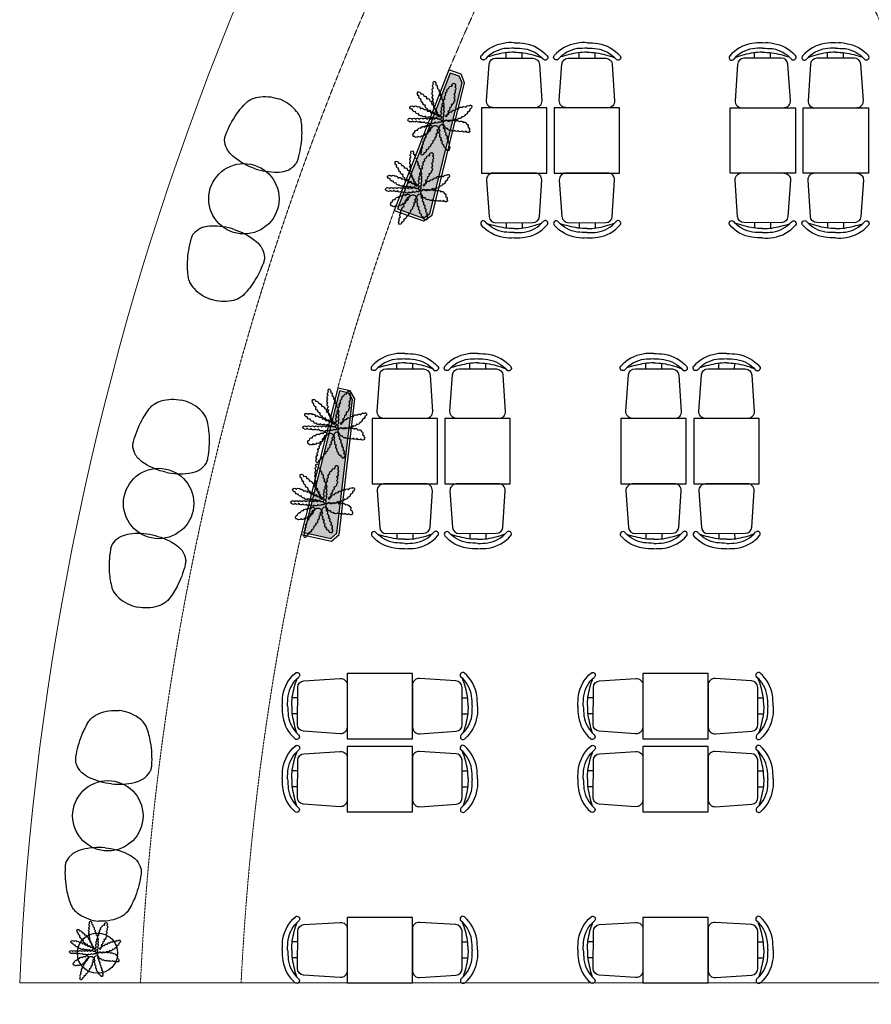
# Model space of a CAD drawing. Header units: millimetres. Extents: x 121304 to 134337, y 15060 to 32301.
# Tile 1 of 5: x 121304 to 129774, y 15060 to 24853. Entities that reach past the tile are written whole.
import ezdxf

# ---------------------------------------------------------------- set-up
doc = ezdxf.new("R2010")
doc.units = ezdxf.units.MM
doc.header["$LTSCALE"] = 2
doc.linetypes.add('HIDDEN', pattern=[0.375, 0.25, -0.125])
doc.layers.add('0_F&B AREA', color=3, linetype='Continuous', lineweight=0)
for name, color, linetype in [('Carpentry', 2, 'Continuous'), ('hn-furniture-loose', 5, 'Continuous'), ('New-Equipment', 1, 'Continuous'), ('Planter', 1, 'Continuous')]:
    doc.layers.add(name, color=color, linetype=linetype)

# ---------------------------------------------------------------- blocks, each defined once
blk = doc.blocks.new('A$C4B84193C')
at = {"layer": 'hn-furniture-loose', "color": 1}
for p, q in [((307.9, -222.4), (337.3, -251.8)), ((222.4, -307.9), (251.8, -337.3))]:
    blk.add_line(p, q, dxfattribs=at)
blk.add_lwpolyline([(112.5, 112.5), (-112.5, -112.5, 0.433848), (-110, -185.5), (97.4, -366.9, 0.394848), (165.7, -364.7), (364.7, -165.7, 0.394848), (366.9, -97.4), (185.5, 110, 0.433848)], format="xyb", close=True, dxfattribs=at)
for points in [[(296.7, -296.7, 0.032411), (343.1, -244.5, 0.048945), (414.9, -120.8)], [(318.6, -318.6, 0.035289), (369.4, -262, 0.182774), (414.2, -105)], [(346.4, -347.4, 0.035546), (401.3, -286.1, 0.176466), (454.1, -102, 0.178603)], [(296.7, -296.7, -0.032411), (244.5, -343.1, -0.027453), (126.5, -414.9)], [(346.4, -347.4, -0.089325), (286.1, -401.3, -0.180912), (102, -454.1, -0.178603)], [(318.6, -318.6, 0.015041), (262, -369.4, -0.168273), (105, -414.2)]]:
    blk.add_lwpolyline(points, format="xyb", dxfattribs=at)
for centre, start, end in [((434.2, -103.5), 4.24708, 184.24708), ((103.5, -434.2), 85.75292, 265.75292)]:
    blk.add_arc(centre, 20, start, end, dxfattribs=at)
blk = doc.blocks.new('Planter')
at = {"layer": 'Planter', "color": 85, "true_color": 0x67a552}
for points in [[(-107.6, -51.1, -0.520567), (-136.5, -59.3, -0.520567), (-165.3, -67.5, -0.520567), (-195.2, -69.8, -0.520567), (-224.9, -74.5, -0.520567), (-254.9, -74.6, -0.520567), (-283.6, -66.1, -0.520567), (-313.6, -65.2, -0.520567), (-343.3, -61.1, -0.520567), (-373.3, -60.5, -0.520567), (-403.3, -60.5, -0.520567), (-409.1, -46.3, -0.520567), (-379.1, -46.3, -0.520567), (-349.1, -46.3, -0.520567), (-319.1, -46.3, -0.520567), (-289.1, -46.3, -0.520567), (-259.1, -46.3, -0.520567), (-229.1, -46.3, -0.520567), (-199.1, -46.3, -0.520567), (-169.1, -46.3, -0.520567), (-154.7, -46.3, -0.520567), (-181.6, -32.9, -0.520567), (-211.2, -28.2, -0.520567), (-241, -24.4, -0.520567), (-270.9, -22.8, -0.520567), (-300.5, -18.1, -0.520567), (-325.5, -1.5, -0.520567), (-351.2, 14.1, -0.520567), (-374.7, 32.7, -0.520567), (-395, 52.7, -0.520567), (-365, 52.7, -0.520567), (-335, 52.7, -0.520567), (-309.7, 36.5, -0.520567), (-280.4, 29.8, -0.520567), (-254.2, 15.3, -0.520567), (-228.2, 0.4, -0.520567), (-199.4, -8, -0.520567), (-172.4, -21.1, -0.520567), (-159.5, -27.5, -0.520567), (-178.2, -4, -0.520567), (-205.7, 7.8, -0.520567), (-231.1, 23.8, -0.520567), (-257.5, 38.1, -0.520567), (-271.4, 64.7, -0.520567), (-292.2, 86.3, -0.520567), (-305.2, 113.3, -0.520567), (-321.7, 138.4, -0.520567), (-332.2, 166.5, -0.520567), (-333.7, 170.5, -0.520567), (-307.7, 155.6, -0.520567), (-283.1, 138.4, -0.520567), (-261.8, 117.3, -0.520567), (-236.6, 101, -0.520567), (-223.9, 73.8, -0.520567), (-207.2, 48.9, -0.520567), (-193.7, 22.1, -0.520567), (-178.4, -3.7, -0.520567), (-159.7, -27.2, -0.520567), (-159.5, -27.5, -0.520567), (-171.6, -0.1, -0.520567), (-182.5, 27.9, -0.520567), (-195.8, 54.8, -0.520567), (-204.5, 83.5, -0.520567), (-206.5, 113.4, -0.520567), (-210.7, 143.1, -0.520567), (-211.2, 173.1, -0.520567), (-207.3, 202.9, -0.520567), (-206.6, 232.9, -0.520567), (-201.8, 255.4, -0.520567), (-191.3, 227.3, -0.520567), (-178.6, 200.1, -0.520567), (-165.4, 173.2, -0.520567), (-155.6, 144.8, -0.520567), (-146.1, 116.4, -0.520567), (-133, 89.4, -0.520567), (-131.3, 59.4, -0.520567), (-131.2, 29.4, -0.520567), (-131.2, -0.6, -0.520567), (-135.6, -30.2, -0.520567), (-140.5, -59.8, -0.520567), (-140.6, -60.5, -0.520567), (-140.6, -30.5, -0.520567), (-140.6, -0.5, -0.520567), (-140.6, 29.5, -0.520567), (-133.3, 58.6, -0.520567), (-126, 87.7, -0.520567), (-115.3, 115.7, -0.520567), (-109, 145.1, -0.520567), (-99.1, 173.4, -0.520567), (-84.3, 199.5, -0.520567), (-59, 215.6, -0.520567), (-42.2, 240.5, -0.520567), (-41.7, 241.2, -0.520567), (-38, 211.5, -0.520567), (-37.2, 181.5, -0.520567), (-44.9, 152.5, -0.520567), (-46.1, 122.5, -0.520567), (-46.4, 92.5, -0.520567), (-66.6, 70.4, -0.520567), (-79.4, 43.2, -0.520567), (-94.2, 17.2, -0.520567), (-101.4, -11.9, -0.520567), (-107.6, -27.5, -0.520567), (-86.4, -6.3, -0.520567), (-62.2, 11.5, -0.520567), (-34.7, 23.3, -0.520567), (-7.8, 36.6, -0.520567), (20.5, 46.6, -0.520567), (50.5, 47.9, -0.520567), (77.6, 60.6, -0.520567), (94.9, 62.1, -0.520567), (81.5, 35.3, -0.520567), (62.5, 12, -0.520567), (43.7, -11.4, -0.520567), (17.5, -26, -0.520567), (-9.2, -39.5, -0.520567), (-38.6, -45.7, -0.520567), (-67.2, -54.9, -0.520567)], [(-120.5, -60.3, -0.520567), (-90.5, -60.3, -0.520567), (-60.5, -60.3, -0.520567), (-30.6, -62.3, -0.520567), (-0.7, -64.9, -0.520567), (28.5, -72, -0.520567), (56.1, -83.6, -0.520567), (65, -112.2, -0.520567), (77.4, -139.6, -0.520567), (81.7, -146.4, -0.520567), (52, -142.1, -0.520567), (22.1, -140.1, -0.520567), (-7.8, -137.4, -0.520567), (-37.7, -135, -0.520567), (-67.6, -132.6, -0.520567), (-94.7, -119.7, -0.520567), (-117.6, -100.3, -0.520567)], [(-222, -93.8, -0.520567), (-232.7, -121.8, -0.520567), (-249, -147, -0.520567), (-273.3, -164.6, -0.520567), (-300.3, -177.8, -0.520567), (-329.9, -182.7, -0.520567), (-359.9, -183.4, -0.520567), (-368.9, -178.9, -0.520567), (-356.4, -151.6, -0.520567), (-332.9, -133, -0.520567), (-308, -116.1, -0.520567), (-279.1, -108.2, -0.520567), (-249.9, -101.3, -0.520567)], [(-171.2, -107, -0.520567), (-179.3, -135.9, -0.520567), (-187.2, -164.8, -0.520567), (-197.3, -193, -0.520567), (-212.1, -219.1, -0.520567), (-228.7, -244.2, -0.520567), (-245.3, -269.1, -0.520567), (-266, -290.8, -0.520567), (-284.2, -314.7, -0.520567), (-299, -331.1, -0.520567), (-299, -301.1, -0.520567), (-291.5, -272.1, -0.520567), (-285.4, -242.7, -0.520567), (-278.5, -213.5, -0.520567), (-263.4, -187.6, -0.520567), (-251.6, -160, -0.520567), (-239.3, -132.7, -0.520567), (-218.4, -111.1, -0.520567)], [(-139.6, -86.8, -0.520567), (-129.8, -115.2, -0.520567), (-120.6, -143.8, -0.520567), (-111.5, -172.3, -0.520567), (-101.7, -200.7, -0.520567), (-92.6, -229.3, -0.520567), (-85.3, -258.4, -0.520567), (-83.7, -288.3, -0.520567), (-83.6, -295.2, -0.520567), (-106.1, -275.4, -0.520567), (-125.2, -252.2, -0.520567), (-136.4, -224.4, -0.520567), (-142.9, -195.1, -0.520567), (-153.1, -166.9, -0.520567), (-154.9, -136.9, -0.520567)]]:
    blk.add_lwpolyline(points, format="xyb", close=True, dxfattribs=at)
blk = doc.blocks.new('A$C6f42290f')
at = {"layer": 'Planter', "color": 85, "true_color": 0x67a552}
for points in [[(28.8, 8.2, -0.520567), (0, 0, -0.520567), (-28.8, -8.2, -0.520567), (-58.8, -10.5, -0.520567), (-88.4, -15.2, -0.520567), (-118.4, -15.3, -0.520567), (-147.1, -6.8, -0.520567), (-177.1, -5.9, -0.520567), (-206.8, -1.8, -0.520567), (-236.8, -1.2, -0.520567), (-266.8, -1.2, -0.520567), (-272.6, 13, -0.520567), (-242.6, 13, -0.520567), (-212.6, 13, -0.520567), (-182.6, 13, -0.520567), (-152.6, 13, -0.520567), (-122.6, 13, -0.520567), (-92.6, 13, -0.520567), (-62.6, 13, -0.520567), (-32.6, 13, -0.520567), (-18.3, 13, -0.520567), (-45.1, 26.4, -0.520567), (-74.7, 31.1, -0.520567), (-104.5, 34.9, -0.520567), (-134.4, 36.5, -0.520567), (-164.1, 41.2, -0.520567), (-189.1, 57.8, -0.520567), (-214.7, 73.4, -0.520567), (-238.2, 92, -0.520567), (-258.5, 112, -0.520567), (-228.5, 112, -0.520567), (-198.5, 112, -0.520567), (-173.2, 95.8, -0.520567), (-144, 89.1, -0.520567), (-117.7, 74.6, -0.520567), (-91.7, 59.7, -0.520567), (-62.9, 51.3, -0.520567), (-35.9, 38.2, -0.520567), (-23, 31.8, -0.520567), (-41.7, 55.3, -0.520567), (-69.2, 67.1, -0.520567), (-94.6, 83.1, -0.520567), (-121, 97.4, -0.520567), (-134.9, 124, -0.520567), (-155.7, 145.6, -0.520567), (-168.7, 172.6, -0.520567), (-185.3, 197.7, -0.520567), (-195.7, 225.8, -0.520567), (-197.3, 229.8, -0.520567), (-171.2, 214.9, -0.520567), (-146.7, 197.7, -0.520567), (-125.3, 176.6, -0.520567), (-100.2, 160.3, -0.520567), (-87.5, 133.1, -0.520567), (-70.7, 108.2, -0.520567), (-57.2, 81.4, -0.520567), (-41.9, 55.6, -0.520567), (-23.2, 32.1, -0.520567), (-23, 31.8, -0.520567), (-35.1, 59.2, -0.520567), (-46.1, 87.2, -0.520567), (-59.4, 114.1, -0.520567), (-68, 142.8, -0.520567), (-70, 172.7, -0.520567), (-74.2, 202.4, -0.520567), (-74.7, 232.4, -0.520567), (-70.8, 262.2, -0.520567), (-70.2, 292.2, -0.520567), (-65.4, 314.7, -0.520567), (-54.8, 286.6, -0.520567), (-42.1, 259.4, -0.520567), (-29, 232.5, -0.520567), (-19.2, 204.1, -0.520567), (-9.6, 175.7, -0.520567), (3.5, 148.7, -0.520567), (5.2, 118.7, -0.520567), (5.3, 88.7, -0.520567), (5.3, 58.7, -0.520567), (0.9, 29.1, -0.520567), (-4, -0.5, -0.520567), (-4.1, -1.2, -0.520567), (-4.1, 28.8, -0.520567), (-4.1, 58.8, -0.520567), (-4.1, 88.8, -0.520567), (3.2, 117.9, -0.520567), (10.5, 147, -0.520567), (21.2, 175, -0.520567), (27.4, 204.4, -0.520567), (37.4, 232.7, -0.520567), (52.2, 258.8, -0.520567), (77.4, 274.9, -0.520567), (94.3, 299.8, -0.520567), (94.8, 300.5, -0.520567), (98.5, 270.8, -0.520567), (99.3, 240.8, -0.520567), (91.6, 211.8, -0.520567), (90.4, 181.8, -0.520567), (90.1, 151.8, -0.520567), (69.8, 129.7, -0.520567), (57.1, 102.5, -0.520567), (42.2, 76.5, -0.520567), (35.1, 47.4, -0.520567), (28.8, 31.8, -0.520567), (50, 53, -0.520567), (74.2, 70.8, -0.520567), (101.8, 82.6, -0.520567), (128.7, 95.9, -0.520567), (157, 105.9, -0.520567), (186.9, 107.2, -0.520567), (214.1, 119.9, -0.520567), (231.4, 121.4, -0.520567), (218, 94.6, -0.520567), (199, 71.3, -0.520567), (180.2, 47.9, -0.520567), (154, 33.3, -0.520567), (127.2, 19.8, -0.520567), (97.9, 13.6, -0.520567), (69.3, 4.4, -0.520567)], [(16, -1, -0.520567), (46, -1, -0.520567), (76, -1, -0.520567), (105.9, -3, -0.520567), (135.8, -5.6, -0.520567), (164.9, -12.7, -0.520567), (192.6, -24.3, -0.520567), (201.5, -52.9, -0.520567), (213.8, -80.3, -0.520567), (218.2, -87.1, -0.520567), (188.5, -82.8, -0.520567), (158.6, -80.8, -0.520567), (128.7, -78.1, -0.520567), (98.8, -75.7, -0.520567), (68.9, -73.3, -0.520567), (41.8, -60.4, -0.520567), (18.9, -41, -0.520567)], [(-85.5, -34.5, -0.520567), (-96.2, -62.5, -0.520567), (-112.6, -87.7, -0.520567), (-136.8, -105.3, -0.520567), (-163.8, -118.5, -0.520567), (-193.4, -123.4, -0.520567), (-223.4, -124.1, -0.520567), (-232.4, -119.6, -0.520567), (-219.9, -92.3, -0.520567), (-196.4, -73.7, -0.520567), (-171.6, -56.8, -0.520567), (-142.6, -48.9, -0.520567), (-113.4, -42, -0.520567)], [(-34.7, -47.7, -0.520567), (-42.8, -76.6, -0.520567), (-50.7, -105.5, -0.520567), (-60.8, -133.7, -0.520567), (-75.6, -159.8, -0.520567), (-92.2, -184.9, -0.520567), (-108.8, -209.8, -0.520567), (-129.5, -231.5, -0.520567), (-147.7, -255.4, -0.520567), (-162.5, -271.8, -0.520567), (-162.5, -241.8, -0.520567), (-155, -212.8, -0.520567), (-148.9, -183.4, -0.520567), (-142, -154.2, -0.520567), (-127, -128.3, -0.520567), (-115.1, -100.7, -0.520567), (-102.8, -73.4, -0.520567), (-81.9, -51.8, -0.520567)], [(-3.1, -27.5, -0.520567), (6.7, -55.9, -0.520567), (15.8, -84.5, -0.520567), (25, -113, -0.520567), (34.7, -141.4, -0.520567), (43.8, -170, -0.520567), (51.2, -199.1, -0.520567), (52.8, -229, -0.520567), (52.8, -235.9, -0.520567), (30.4, -216.1, -0.520567), (11.3, -192.9, -0.520567), (0.1, -165.1, -0.520567), (-6.4, -135.8, -0.520567), (-16.6, -107.6, -0.520567), (-18.4, -77.6, -0.520567)]]:
    blk.add_lwpolyline(points, format="xyb", close=True, dxfattribs=at)
at = {"layer": 'Planter', "lineweight": -3}
blk.add_circle((5.8, -5.3), 200, dxfattribs=at)
blk = doc.blocks.new('lounge chair 3')
at = {"layer": 'New-Equipment'}
for centre, radius, start, end in [((67231.7, 29829.9), 240.5, 91.48328, 112.42536), ((67232.8, 29962.2), 108.4, 77.13121, 93.87449), ((67196.8, 29742.7), 330.7, 64.49118, 79.52577), ((67825.9, 29344.7), 992.2, 137.37361, 150.51403), ((67306.6, 29818.8), 289.1, 129.10094, 136.80907), ((67167.5, 29986.9), 70.9, 112.85495, 127.58571), ((67052.6, 29440.3), 665.8, 44.79744, 64.4914), ((67734.7, 29410.2), 880.7, 151.30491, 161.36817), ((67054.7, 29641.7), 162.4, 162.09487, 179.37231), ((67142.8, 29641.2), 250.5, 179.48637, 197.61531), ((67288.8, 29676.3), 400.4, 196.08763, 225.317)]:
    blk.add_arc(centre, radius, start, end, dxfattribs=at)
at = {"layer": 'New-Equipment', "extrusion": (0, 0, -1)}
for centre, radius, start, end in [((-67055.9, 29437), 665.8, 134.79744, 154.4914), ((-67358.3, 29581.3), 330.7, 154.49121, 169.52581), ((-67445.5, 29616.1), 240.5, 181.48321, 202.4253), ((-67577.8, 29617.2), 108.4, 167.13121, 183.87449), ((-66960.3, 30210.3), 992.2, 227.37361, 240.51403), ((-67434.4, 29691), 289.1, 219.10094, 226.80907), ((-67602.5, 29551.9), 70.9, 202.85495, 217.58571), ((-67291.9, 29673.2), 400.4, 286.08763, 315.317), ((-67256.8, 29527.3), 250.5, 269.48637, 287.61531), ((-67257.2, 29439.1), 162.4, 252.09487, 269.37231), ((-67025.8, 30119.2), 880.7, 241.30491, 251.36817)]:
    blk.add_arc(centre, radius, start, end, dxfattribs=at)
blk = doc.blocks.new('*U13')
at = {"layer": 'New-Equipment'}
blk.add_circle((1643.1, 402), 350, dxfattribs=at)
at = {"layer": 'New-Equipment', "xscale": -1, "rotation": 222.3883367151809}
blk.add_blockref('lounge chair 3', (-68713.2, -23017.8), dxfattribs=at)
at = {"layer": 'New-Equipment', "rotation": 131.6978912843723}
blk.add_blockref('lounge chair 3', (69212.1, -30142), dxfattribs=at)
blk = doc.blocks.new('*U14')
at = {"layer": 'Carpentry', "color": 0, "linetype": 'ByBlock', "lineweight": -2, "transparency": 16777216}
for p, rotation in [((124474.7, 24314.5), 68.10373451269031), ((123482.1, 21381.1), 74.50617019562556), ((122822.8, 18355.4), 80.90860587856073), ((122505, 15275), 87.31104156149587)]:
    blk.add_blockref('*U13', p, dxfattribs=dict(at, rotation=rotation))

msp = doc.modelspace()

# ---------------------------------------------------------------- hatches: boundary and pattern name
at = {"layer": 'Carpentry', "linetype": 'Continuous', "true_color": 0x67a552}
h = msp.add_hatch(dxfattribs=at)
h.set_pattern_fill('GOST_GLASS', color=85, scale=2)
h.paths.add_polyline_path([(125702.9, 24223.9), (125674.6, 24291.6), (125586.5, 24323), (125060.8, 22971), (125317.6, 22879.4), (125383.9, 22923.8)])
h = msp.add_hatch(dxfattribs=at)
h.set_pattern_fill('GOST_GLASS', color=85, scale=2)
h.paths.add_polyline_path([(124484.6, 21160.3), (124132.3, 19753.1), (124398.6, 19694.4), (124458.8, 19746.7), (124612.6, 21076.5), (124576, 21140.1)])

# ---------------------------------------------------------------- linework, layer by layer
at = {"layer": '0_F&B AREA'}
msp.add_line((134336.7, 15275), (121303.8, 15275), dxfattribs=at)
for centre, start, end in [((150201.6, 13974.3), 140.68877, 177.42267), ((105438.9, 13974.3), 2.57733, 39.31123)]:
    msp.add_arc(centre, 28927.1, start, end, dxfattribs=at)
at = {"layer": '0_F&B AREA', "color": 251, "linetype": 'HIDDEN', "ltscale": 5}
for centre, radius, start, end in [((150201.6, 13974.3), 27727.1, 146.5153, 177.31104), ((105438.9, 13974.3), 27727.1, 12.82647, 33.4847), ((150201.6, 13974.3), 26727.1, 147.36712, 157.14632), ((105438.9, 13974.3), 26727.1, 22.85368, 32.63288), ((150201.6, 13974.3), 26727.1, 160.36361, 164.33751), ((150201.6, 13974.3), 26727.1, 167.5548, 177.21036)]:
    msp.add_arc(centre, radius, start, end, dxfattribs=at)
at = {"layer": 'Carpentry', "color": 1, "linetype": 'Continuous'}
for points in [[(125729.2, 24226), (125693.4, 24311.4), (125572.6, 24354.5), (125028.8, 22955.9), (125321.1, 22851.6), (125405.9, 22908.5)], [(125702.9, 24223.9), (125674.6, 24291.6), (125586.5, 24323), (125060.8, 22971), (125317.6, 22879.4), (125383.9, 22923.8)], [(124466.3, 21189.9), (124101.8, 19734.3), (124405.5, 19667.2), (124482.5, 19734.2), (124638.4, 21081.9), (124592.1, 21162.1)], [(124484.6, 21160.3), (124132.3, 19753.1), (124398.6, 19694.4), (124458.8, 19746.7), (124612.6, 21076.5), (124576, 21140.1)]]:
    msp.add_lwpolyline(points, close=True, dxfattribs=at)
at = {"layer": 'hn-furniture-loose', "color": 1}
for points in [[(126545.2, 23327.6), (126545.2, 23977.6), (125895.2, 23977.6), (125895.2, 23327.6)], [(127270.2, 23327.6), (127270.2, 23977.6), (126620.2, 23977.6), (126620.2, 23327.6)], [(128370.2, 23327.6), (128370.2, 23977.6), (129020.2, 23977.6), (129020.2, 23327.6)], [(129095.2, 23327.6), (129095.2, 23977.6), (129745.2, 23977.6), (129745.2, 23327.6)], [(125457.7, 20237.1), (125457.7, 20887.1), (124807.7, 20887.1), (124807.7, 20237.1)], [(126182.7, 20237.1), (126182.7, 20887.1), (125532.7, 20887.1), (125532.7, 20237.1)], [(127932.7, 20237.1), (127932.7, 20887.1), (127282.7, 20887.1), (127282.7, 20237.1)], [(128657.7, 20237.1), (128657.7, 20887.1), (128007.7, 20887.1), (128007.7, 20237.1)], [(125211, 18350), (124561, 18350), (124561, 17700), (125211, 17700)], [(128151.5, 18350), (127501.5, 18350), (127501.5, 17700), (128151.5, 17700)], [(125211, 17625), (124561, 17625), (124561, 16975), (125211, 16975)], [(128151.5, 17625), (127501.5, 17625), (127501.5, 16975), (128151.5, 16975)], [(125211, 15925), (124561, 15925), (124561, 15275), (125211, 15275)], [(128151.5, 15925), (127501.5, 15925), (127501.5, 15275), (128151.5, 15275)]]:
    msp.add_lwpolyline(points, close=True, dxfattribs=at)

# ---------------------------------------------------------------- block references
at = {"layer": 'Carpentry', "linetype": 'Continuous'}
for name, p in [('*U14', (0, 0)), ('A$C6f42290f', (122071.8, 15573.9))]:
    msp.add_blockref(name, p, dxfattribs=at)
at = {"layer": 'hn-furniture-loose', "color": 1, "yscale": 1.315290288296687, "zscale": 1.315290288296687}
for p, xscale, rotation in [((126220.2, 23977.6), -1.315290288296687, 224.7301775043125), ((126945.2, 23977.6), -1.315290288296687, 224.7301775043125), ((128695.2, 23977.6), 1.315290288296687, 135.2698224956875), ((129420.2, 23977.6), 1.315290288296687, 135.2698224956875), ((126220.2, 23327.6), 1.315290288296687, 315.2698224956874), ((126945.2, 23327.6), 1.315290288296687, 315.2698224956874), ((128695.2, 23327.6), -1.315290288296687, 44.73017750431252), ((129420.2, 23327.6), -1.315290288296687, 44.73017750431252), ((125132.7, 20887.1), -1.315290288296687, 224.7301775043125), ((125857.7, 20887.1), -1.315290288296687, 224.7301775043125), ((127607.7, 20887.1), -1.315290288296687, 224.7301775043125), ((128332.7, 20887.1), -1.315290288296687, 224.7301775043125), ((125132.7, 20237.1), 1.315290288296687, 315.2698224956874), ((125857.7, 20237.1), 1.315290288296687, 315.2698224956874), ((127607.7, 20237.1), 1.315290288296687, 315.2698224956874), ((128332.7, 20237.1), 1.315290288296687, 315.2698224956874), ((124561, 18025), -1.315290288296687, 314.7301775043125), ((125211, 18025), 1.315290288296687, 45.26982249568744), ((127501.5, 18025), -1.315290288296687, 314.7301775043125), ((128151.5, 18025), 1.315290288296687, 45.26982249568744), ((124561, 17300), -1.315290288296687, 314.7301775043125), ((125211, 17300), 1.315290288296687, 45.26982249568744), ((127501.5, 17300), -1.315290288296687, 314.7301775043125), ((128151.5, 17300), 1.315290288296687, 45.26982249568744), ((124561, 15600), -1.315290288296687, 314.7301775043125), ((125211, 15600), 1.315290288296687, 45.26982249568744), ((127501.5, 15600), -1.315290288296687, 314.7301775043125), ((128151.5, 15600), 1.315290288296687, 45.26982249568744)]:
    msp.add_blockref('A$C4B84193C', p, dxfattribs=dict(at, xscale=xscale, rotation=rotation))
at = {"layer": 'Planter', "color": 2, "xscale": 1.25, "yscale": 1.25, "zscale": 1.25}
for p in [(125678, 23921.1), (125455.8, 23231.2), (124632.5, 20861.9), (124512.3, 20116.9)]:
    msp.add_blockref('Planter', p, dxfattribs=at)

doc.saveas('drawing.dxf')
